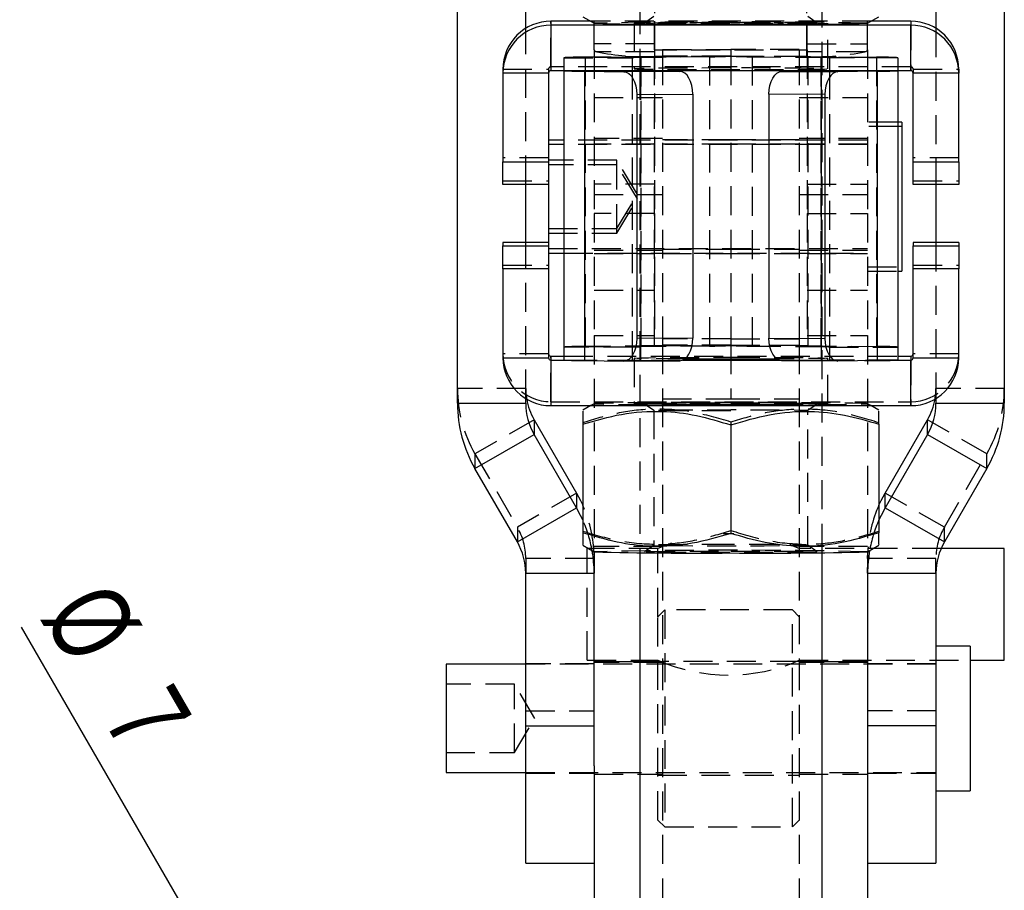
# Model space of a CAD drawing. Extents: x 37 to 375, y 36 to 279.
# Tile 9 of 16: x 194 to 237, y 113 to 151. Entities that reach past the tile are written whole.
import ezdxf

# ---------------------------------------------------------------- set-up
doc = ezdxf.new("R2010")
doc.units = 0
doc.linetypes.add('HIDDEN', pattern=[1.905, 1.27, -0.635])
doc.layers.get('0').update_dxf_attribs({"linetype": 'CONTINUOUS'})
doc.styles.add('SLDTEXTSTYLE0', font='TXT', dxfattribs={"width": 0.75})
doc.dimstyles.new('SLDDIMSTYLE5', dxfattribs={"dimtxt": 3.5, "dimasz": 3.302, "dimexe": 0, "dimexo": 0.0625, "dimgap": 0.875, "dimtad": 1, "dimdec": 3, "dimrnd": 1e-09, "dimzin": 12, "dimtxsty": 'SLDTEXTSTYLE0', "dimblk1": 'NONE', "dimsah": 1, "dimcen": 0, "dimazin": 3, "dimtfac": 1, "dimtdec": 3, "dimtmove": 0, "dimatfit": 3, "dimtolj": 1, "dimtzin": 12})

# ---------------------------------------------------------------- blocks, each defined once
blk = doc.blocks.new('_D_9')
at = {"color": 179, "linetype": 'CONTINUOUS'}
for q in [(194.277, 124.095), (211.043, 95.056)]:
    blk.add_line((207.543, 101.118), q, dxfattribs=at)
blk.add_solid([(207.543, 101.118), (206.332, 104.232), (205.452, 103.724)], dxfattribs=at)
at = {"color": 179, "linetype": 'CONTINUOUS', "char_height": 3.5, "attachment_point": 1, "rotation": 300, "style": 'SLDTEXTSTYLE0'}
for s, insert in [('%%c', (198.169, 126.342, -18.92)), ('7', (200.854, 121.798, -18.92))]:
    blk.add_mtext(s, dxfattribs=dict(at, insert=insert))
blk = doc.blocks.new('_NONE')

msp = doc.modelspace()

# ---------------------------------------------------------------- linework, layer by layer
at = {"color": 7, "linetype": 'HIDDEN'}
for p, q in [((222.048734, 149.423728), (222.048734, 159.365559)), ((222.058734, 149.422651), (222.058734, 159.364483)), ((222.058734, 149.137242), (222.058734, 159.079073)), ((228.738734, 149.422651), (228.738734, 159.364483)), ((228.738734, 149.137242), (228.738734, 159.079073)), ((228.748734, 149.423728), (228.748734, 159.365559)), ((219.398734, 149.423728), (219.398734, 157.0984)), ((221.398734, 157.098016), (221.398734, 148.512425)), ((229.398734, 148.512425), (229.398734, 157.098016)), ((231.398734, 149.423728), (231.398734, 157.0984)), ((222.023988, 150.889585), (221.60845, 150.598655)), ((229.189018, 150.598655), (228.77348, 150.889585)), ((216.398734, 143.521199), (216.398734, 150.373025)), ((217.498734, 148.684232), (217.498734, 150.684158)), ((231.54821, 150.684158), (219.249258, 150.684158)), ((221.148734, 150.598256), (221.148734, 148.59833)), ((229.648734, 148.59833), (229.648734, 150.598256)), ((233.298733, 150.684158), (233.298733, 148.684232)), ((234.398733, 150.373025), (234.398733, 143.521199)), ((222.048734, 149.699981), (219.398734, 149.699981)), ((228.748734, 149.699981), (231.398734, 149.699981)), ((218.073734, 149.084198), (218.073734, 148.516061)), ((218.073734, 149.084198), (221.073734, 149.084198)), ((222.026654, 149.145531), (219.003932, 149.10915)), ((221.445813, 149.094178), (219.003932, 149.10915)), ((219.003932, 149.10915), (219.003932, 136.409616)), ((219.398734, 149.423728), (219.398734, 142.243607)), ((222.398734, 149.087394), (219.398734, 149.087394)), ((222.048734, 149.340259), (219.514137, 149.340259)), ((221.073734, 149.084198), (221.073734, 148.516061)), ((224.468535, 149.130559), (221.445813, 149.094178)), ((221.445813, 149.094178), (221.445813, 136.394644)), ((222.026654, 149.145531), (224.468535, 149.130559)), ((222.026654, 149.145531), (222.026654, 136.445997)), ((222.048734, 149.423728), (222.048734, 142.243607)), ((222.058734, 149.137242), (222.058734, 149.422651)), ((228.738734, 149.422651), (222.058734, 149.422651)), ((228.738734, 149.137242), (222.058734, 149.137242)), ((222.398734, 149.450323), (225.398734, 149.450323)), ((222.398734, 149.450323), (222.398734, 149.155511)), ((225.398734, 149.155511), (222.398734, 149.155511)), ((222.398734, 149.155511), (222.398734, 136.455981)), ((224.468535, 149.130559), (224.468535, 136.431029)), ((228.398734, 149.450323), (225.398734, 149.450323)), ((225.398734, 149.450323), (225.398734, 149.155511)), ((225.398734, 149.155511), (225.398734, 136.455981)), ((225.398734, 149.155511), (228.398734, 149.155511)), ((228.770813, 149.145531), (226.328932, 149.130559)), ((226.328932, 149.130559), (226.328932, 136.431029)), ((226.328932, 149.130559), (229.351654, 149.094178)), ((228.398734, 149.450323), (228.398734, 149.155511)), ((228.398734, 149.155511), (228.398734, 136.455981)), ((231.398734, 149.087394), (228.398734, 149.087394)), ((228.738734, 149.422651), (228.738734, 149.137242)), ((228.748734, 149.423728), (228.748734, 142.243607)), ((231.283331, 149.340259), (228.748734, 149.340259)), ((228.770813, 149.145531), (231.793535, 149.10915)), ((228.770813, 149.145531), (228.770813, 136.445997)), ((229.351654, 149.094178), (231.793535, 149.10915)), ((229.351654, 149.094178), (229.351654, 136.394644)), ((232.723734, 149.084198), (229.723734, 149.084198)), ((229.723734, 149.084198), (229.723734, 148.516061)), ((231.398734, 149.423728), (231.398734, 142.243607)), ((231.793535, 149.10915), (231.793535, 136.409616)), ((232.723734, 149.084198), (232.723734, 148.516061)), ((217.498734, 148.684232), (217.498734, 148.512425)), ((233.298733, 148.684232), (217.498734, 148.684232)), ((233.298733, 148.684232), (233.298733, 148.512425)), ((215.398734, 148.584237), (217.398733, 148.584237)), ((217.398733, 148.584237), (217.398733, 148.412431)), ((221.073734, 148.516061), (218.073734, 148.516061)), ((218.073734, 148.516061), (218.073734, 148.512425)), ((221.073734, 148.516061), (221.073734, 135.816531)), ((221.398734, 148.506673), (221.398734, 127.360694)), ((221.43543, 148.506208), (221.43543, 135.806674)), ((229.362038, 148.506208), (229.362038, 135.806674)), ((229.398734, 127.360694), (229.398734, 148.506673)), ((229.723734, 148.516061), (232.723734, 148.516061)), ((229.723734, 148.516061), (229.723734, 135.816531)), ((232.723734, 148.516061), (232.723734, 148.512425)), ((233.398734, 148.584237), (233.398734, 148.412431)), ((233.398734, 148.584237), (235.398734, 148.584237)), ((219.398734, 147.331296), (222.398734, 147.331296)), ((228.398734, 147.331296), (231.398734, 147.331296)), ((232.723734, 146.262394), (231.398734, 146.262394)), ((232.723734, 146.064816), (231.398734, 146.064816)), ((231.398734, 145.468643), (218.073734, 145.468643)), ((231.398734, 145.271065), (218.073734, 145.271065)), ((222.398734, 145.537393), (219.398734, 145.537393)), ((222.048734, 145.289814), (219.398734, 145.289814)), ((225.398734, 145.487392), (222.398734, 145.487392)), ((225.398734, 145.289814), (222.398734, 145.289814)), ((228.398734, 145.487392), (225.398734, 145.487392)), ((228.398734, 145.289814), (225.398734, 145.289814)), ((231.398734, 145.537393), (228.398734, 145.537393)), ((231.398734, 145.289814), (228.748734, 145.289814)), ((217.398733, 144.68438), (215.398734, 144.68438)), ((220.398734, 144.587392), (217.398733, 144.587392)), ((220.398734, 144.389814), (217.398733, 144.389814)), ((220.398734, 144.389814), (220.398734, 144.587392)), ((221.300025, 143.087393), (220.398734, 144.587392)), ((220.398734, 141.389815), (220.398734, 144.389814)), ((221.300025, 142.889815), (220.398734, 144.389814)), ((235.398734, 144.68438), (233.398734, 144.68438)), ((215.398734, 143.675829), (217.398733, 143.675829)), ((222.048734, 143.536026), (219.398734, 143.536026)), ((228.748734, 143.536026), (231.398734, 143.536026)), ((233.398734, 143.675829), (235.398734, 143.675829)), ((219.398734, 143.087393), (222.398734, 143.087393)), ((220.398734, 141.587394), (221.300025, 143.087393)), ((228.398734, 143.087393), (231.398734, 143.087393)), ((220.398734, 141.389815), (221.300025, 142.889815)), ((222.048734, 142.243607), (219.398734, 142.243607)), ((219.398734, 142.243607), (219.398734, 136.889814)), ((222.048734, 142.243607), (222.048734, 136.889814)), ((228.748734, 142.243607), (231.398734, 142.243607)), ((228.748734, 142.243607), (228.748734, 136.889814)), ((231.398734, 142.243607), (231.398734, 136.889814)), ((217.398733, 141.587394), (220.398734, 141.587394)), ((217.398733, 141.389815), (220.398734, 141.389815)), ((216.398734, 134.124102), (216.398734, 140.975928)), ((234.398733, 140.975928), (234.398733, 134.124102)), ((217.398733, 140.706143), (231.398734, 140.706143)), ((218.073734, 140.508564), (231.398734, 140.508564)), ((219.398734, 140.637392), (222.398734, 140.637392)), ((219.398734, 140.489815), (222.048734, 140.489815)), ((222.398734, 140.687393), (225.398734, 140.687393)), ((222.398734, 140.489815), (225.398734, 140.489815)), ((225.398734, 140.687393), (228.398734, 140.687393)), ((225.398734, 140.489815), (228.398734, 140.489815)), ((228.398734, 140.637392), (231.398734, 140.637392)), ((228.748734, 140.489815), (231.398734, 140.489815)), ((215.398734, 139.984554), (217.398733, 139.984554)), ((231.398734, 139.912395), (232.898734, 139.912395)), ((231.398734, 139.714817), (232.723734, 139.714817)), ((233.398734, 139.984554), (235.398734, 139.984554)), ((219.398734, 138.885105), (222.048734, 138.885105)), ((228.748734, 138.885105), (231.398734, 138.885105)), ((219.398734, 136.889814), (219.398734, 127.398728)), ((219.398734, 136.889814), (222.048734, 136.889814)), ((225.398734, 136.75079), (222.398734, 136.75079)), ((225.398734, 136.75079), (228.398734, 136.75079)), ((228.748734, 136.889814), (231.398734, 136.889814)), ((231.398734, 136.889814), (231.398734, 127.398728)), ((221.073734, 136.384664), (218.073734, 136.384664)), ((222.026654, 136.445997), (219.003932, 136.409616)), ((219.003932, 136.409616), (221.445813, 136.394644)), ((224.468535, 136.431029), (221.445813, 136.394644)), ((224.468535, 136.431029), (222.026654, 136.445997)), ((225.398734, 136.46731), (222.398734, 136.46731)), ((222.398734, 136.46731), (222.398734, 134.145396)), ((222.398734, 136.455981), (225.398734, 136.455981)), ((225.398734, 136.46731), (228.398734, 136.46731)), ((225.398734, 136.46731), (225.398734, 134.107087)), ((228.398734, 136.455981), (225.398734, 136.455981)), ((226.328932, 136.431029), (228.770813, 136.445997)), ((226.328932, 136.431029), (229.351654, 136.394644)), ((228.398734, 136.46731), (228.398734, 134.145396)), ((228.770813, 136.445997), (231.793535, 136.409616)), ((231.793535, 136.409616), (229.351654, 136.394644)), ((229.723734, 136.384664), (232.723734, 136.384664)), ((217.398733, 136.084696), (215.398734, 136.084696)), ((217.498734, 133.984775), (217.498734, 135.984702)), ((218.073734, 135.984702), (232.723734, 135.984702)), ((218.073734, 135.816531), (221.073734, 135.816531)), ((218.091682, 135.812896), (223.292966, 135.812896)), ((221.43543, 135.806674), (218.977973, 135.791892)), ((221.148734, 135.898797), (221.148734, 133.898871)), ((221.43543, 135.806674), (223.155816, 135.785571)), ((227.504502, 135.812896), (232.705785, 135.812896)), ((229.362038, 135.806674), (227.641651, 135.785571)), ((229.362038, 135.806674), (231.819494, 135.791892)), ((229.648734, 133.898871), (229.648734, 135.898797)), ((232.723734, 135.816531), (229.723734, 135.816531)), ((233.298733, 135.984702), (233.298733, 133.984775)), ((235.398734, 136.084696), (233.398734, 136.084696)), ((216.398734, 134.57056), (213.398734, 134.57056)), ((237.398734, 134.57056), (234.398733, 134.57056)), ((217.498734, 133.984775), (217.498734, 133.812968)), ((217.498734, 133.984775), (233.298733, 133.984775)), ((222.398734, 134.145396), (222.398734, 122.587394)), ((222.398734, 134.107087), (225.398734, 134.107087)), ((225.398734, 134.107087), (228.398734, 134.107087)), ((228.398734, 134.145396), (228.398734, 122.587394)), ((233.298733, 133.984775), (233.298733, 133.812968)), ((219.399398, 133.899639), (219.249258, 133.812968)), ((221.60845, 133.898473), (222.023988, 133.607542)), ((222.023734, 133.607898), (222.023734, 127.690086)), ((228.77348, 133.607542), (229.189018, 133.898473)), ((228.773734, 127.690086), (228.773734, 133.607898)), ((231.54821, 133.812968), (231.398069, 133.899639)), ((216.767164, 133.197371), (214.169087, 131.699348)), ((225.398734, 133.094147), (225.398734, 132.965196)), ((236.62838, 131.699348), (234.030304, 133.197371)), ((214.169087, 131.699348), (214.169087, 131.047677)), ((214.169087, 131.699348), (216.030304, 128.479874)), ((234.767164, 128.479874), (236.62838, 131.699348)), ((236.62838, 131.047677), (236.62838, 131.699348)), ((218.62838, 129.977899), (216.030304, 128.479874)), ((234.767164, 128.479874), (232.169088, 129.977899)), ((216.030304, 128.479874), (216.030304, 127.828205)), ((234.767164, 127.828205), (234.767164, 128.479874)), ((219.098734, 127.528444), (219.098734, 127.537394)), ((222.198734, 127.537394), (219.098734, 127.537394)), ((219.098734, 122.637393), (219.098734, 127.528444)), ((222.398734, 127.637394), (219.398734, 127.637394)), ((222.023988, 127.690442), (221.60845, 127.399512)), ((222.79572, 127.770206), (222.198734, 127.537394)), ((222.198734, 124.549894), (222.198734, 127.537394)), ((228.398734, 127.537394), (227.985491, 127.704598)), ((231.398734, 127.637394), (228.398734, 127.637394)), ((234.621311, 127.537394), (228.398734, 127.537394)), ((229.189018, 127.399512), (228.77348, 127.690442)), ((216.398734, 127.106685), (216.398734, 126.455017)), ((219.398734, 127.106685), (216.398734, 127.106685)), ((234.398733, 127.106685), (231.398734, 127.106685)), ((234.398733, 126.455017), (234.398733, 127.106685)), ((222.498734, 124.849893), (222.198734, 124.549894)), ((222.198734, 115.624894), (222.198734, 124.549894)), ((222.498734, 124.849893), (222.498734, 115.324894)), ((228.098734, 124.849893), (222.498734, 124.849893)), ((228.098734, 115.324894), (228.098734, 124.849893)), ((228.398734, 124.549894), (228.098734, 124.849893)), ((219.398734, 122.487394), (216.398734, 122.487394)), ((234.398733, 122.468643), (216.398734, 122.468643)), ((219.098734, 122.637393), (222.198734, 122.637393)), ((222.398734, 122.537393), (219.398734, 122.537393)), ((221.398734, 122.587394), (222.398734, 122.587394)), ((222.398734, 122.587394), (222.398734, 108.087394)), ((228.398734, 122.587394), (222.398734, 122.587394)), ((228.398734, 122.637393), (235.898734, 122.637393)), ((228.398734, 122.587394), (229.398734, 122.587394)), ((228.398734, 122.587394), (228.398734, 108.087394)), ((231.398734, 122.537393), (228.398734, 122.537393)), ((234.398733, 122.487394), (231.398734, 122.487394)), ((215.898734, 121.587394), (212.898734, 121.587394)), ((215.898734, 118.587393), (215.898734, 121.587394)), ((216.800024, 120.087393), (215.898734, 121.587394)), ((216.398734, 120.413229), (219.398734, 120.413229)), ((234.398733, 120.413229), (231.398734, 120.413229)), ((215.898734, 118.587393), (216.800024, 120.087393)), ((212.898734, 118.587393), (215.898734, 118.587393)), ((216.398734, 117.706143), (234.398733, 117.706143)), ((216.398734, 117.687394), (219.398734, 117.687394)), ((219.398734, 117.637394), (222.398734, 117.637394)), ((222.198734, 117.587393), (228.398734, 117.587393)), ((228.398734, 117.637394), (231.398734, 117.637394)), ((231.398734, 117.687394), (234.398733, 117.687394)), ((222.198734, 115.624894), (222.498734, 115.324894)), ((228.098734, 115.324894), (228.398734, 115.624894)), ((222.498734, 115.324894), (228.098734, 115.324894))]:
    msp.add_line(p, q, dxfattribs=at)
at = {"color": 7, "linetype": 'CONTINUOUS'}
for p, q in [((213.398734, 133.918891), (213.398734, 152.946079)), ((216.398734, 150.373025), (216.398734, 152.946079)), ((234.398733, 152.946079), (234.398733, 150.373025)), ((237.398734, 152.946079), (237.398734, 133.918891)), ((218.898734, 150.886504), (219.399398, 150.597489)), ((231.398069, 150.597489), (231.898734, 150.886504)), ((217.498734, 150.684158), (217.498734, 150.512351)), ((219.249258, 150.684158), (217.498734, 150.684158)), ((217.498734, 150.512351), (217.498734, 148.512425)), ((233.298733, 150.512351), (217.498734, 150.512351)), ((233.298733, 150.684158), (231.54821, 150.684158)), ((233.298733, 150.684158), (233.298733, 150.512351)), ((233.298733, 148.512425), (233.298733, 150.512351)), ((215.398734, 148.584237), (215.398734, 148.412431)), ((217.398733, 148.412431), (215.398734, 148.412431)), ((215.398734, 148.412431), (215.398734, 144.512573)), ((217.398733, 148.412431), (217.398733, 144.512573)), ((233.298733, 148.512425), (217.498734, 148.512425)), ((218.073734, 148.512425), (218.073734, 135.816531)), ((218.977973, 148.491426), (221.43543, 148.506208)), ((218.977973, 148.491426), (218.977973, 135.791892)), ((218.977973, 148.491426), (220.69836, 148.470318)), ((223.155816, 148.4851), (220.69836, 148.470318)), ((221.398734, 148.512425), (221.398734, 148.506673)), ((221.43543, 148.506208), (223.155816, 148.4851)), ((229.362038, 148.506208), (227.641651, 148.4851)), ((227.641651, 148.4851), (230.099108, 148.470318)), ((231.819494, 148.491426), (229.362038, 148.506208)), ((229.398734, 148.506673), (229.398734, 148.512425)), ((231.819494, 148.491426), (230.099108, 148.470318)), ((231.819494, 148.491426), (231.819494, 135.791892)), ((232.723734, 148.512425), (232.723734, 135.816531)), ((235.398734, 148.412431), (233.398734, 148.412431)), ((233.398734, 144.512573), (233.398734, 148.412431)), ((235.398734, 148.584237), (235.398734, 148.412431)), ((235.398734, 144.512573), (235.398734, 148.412431)), ((221.271936, 147.46332), (223.729393, 147.478102)), ((221.271936, 147.46332), (221.271936, 136.763713)), ((223.729393, 147.478102), (223.729393, 136.778495)), ((229.525531, 147.46332), (227.068075, 147.478102)), ((227.068075, 147.478102), (227.068075, 136.778495)), ((229.525531, 147.46332), (229.525531, 136.763713)), ((232.898734, 146.262394), (232.723734, 146.262394)), ((232.898734, 146.064816), (232.723734, 146.064816)), ((232.898734, 146.262394), (232.898734, 146.064816)), ((232.898734, 146.064816), (232.898734, 145.82265)), ((232.898734, 145.82265), (232.898734, 139.714817)), ((218.073734, 145.468643), (217.398733, 145.468643)), ((218.073734, 145.271065), (217.398733, 145.271065)), ((215.398734, 144.512573), (217.398733, 144.512573)), ((215.398734, 143.521199), (215.398734, 144.512573)), ((217.398733, 144.512573), (217.398733, 143.521199)), ((233.398734, 144.512573), (235.398734, 144.512573)), ((233.398734, 143.521199), (233.398734, 144.512573)), ((235.398734, 144.512573), (235.398734, 143.521199)), ((217.398733, 143.521199), (215.398734, 143.521199)), ((216.398734, 140.975928), (216.398734, 143.521199)), ((217.398733, 143.521199), (217.398733, 140.975928)), ((235.398734, 143.521199), (233.398734, 143.521199)), ((234.398733, 143.521199), (234.398733, 140.975928)), ((217.398733, 140.975928), (215.398734, 140.975928)), ((215.398734, 140.975928), (215.398734, 140.821299)), ((217.398733, 140.975928), (217.398733, 140.821299)), ((235.398734, 140.975928), (233.398734, 140.975928)), ((233.398734, 140.975928), (233.398734, 140.821299)), ((235.398734, 140.975928), (235.398734, 140.821299)), ((215.398734, 140.821299), (217.398733, 140.821299)), ((215.398734, 139.812747), (215.398734, 140.821299)), ((217.398733, 140.821299), (217.398733, 139.812747)), ((217.398733, 140.508564), (218.073734, 140.508564)), ((233.398734, 140.821299), (235.398734, 140.821299)), ((233.398734, 139.812747), (233.398734, 140.821299)), ((235.398734, 140.821299), (235.398734, 139.812747)), ((217.398733, 139.812747), (215.398734, 139.812747)), ((215.398734, 139.812747), (215.398734, 135.91289)), ((217.398733, 139.812747), (217.398733, 135.91289)), ((232.723734, 139.714817), (232.898734, 139.714817)), ((235.398734, 139.812747), (233.398734, 139.812747)), ((233.398734, 135.91289), (233.398734, 139.812747)), ((235.398734, 135.91289), (235.398734, 139.812747)), ((223.729393, 136.778495), (221.271936, 136.763713)), ((227.068075, 136.778495), (229.525531, 136.763713)), ((215.398734, 135.91289), (217.398733, 135.91289)), ((217.498734, 135.984702), (217.498734, 135.812896)), ((217.498734, 135.984702), (218.073734, 135.984702)), ((217.498734, 135.812896), (217.498734, 133.812968)), ((217.498734, 135.812896), (218.091682, 135.812896)), ((218.977973, 135.791892), (220.69836, 135.770789)), ((220.69836, 135.770789), (223.155816, 135.785571)), ((223.292966, 135.812896), (227.504502, 135.812896)), ((230.099108, 135.770789), (227.641651, 135.785571)), ((231.819494, 135.791892), (230.099108, 135.770789)), ((232.705785, 135.812896), (233.298733, 135.812896)), ((232.723734, 135.984702), (233.298733, 135.984702)), ((233.298733, 135.984702), (233.298733, 135.812896)), ((233.298733, 133.812968), (233.298733, 135.812896)), ((233.398734, 135.91289), (235.398734, 135.91289)), ((216.398734, 133.918891), (216.398734, 134.124102)), ((234.398733, 134.124102), (234.398733, 133.918891)), ((213.398734, 133.918891), (216.398734, 133.918891)), ((217.498734, 133.812968), (233.298733, 133.812968)), ((219.249258, 133.812968), (218.898734, 133.610623)), ((231.898734, 133.610623), (231.54821, 133.812968)), ((234.398733, 133.918891), (237.398734, 133.918891)), ((216.767164, 133.197371), (216.767164, 132.545702)), ((216.767164, 133.197371), (218.62838, 129.977899)), ((232.169088, 129.977899), (234.030304, 133.197371)), ((234.030304, 132.545702), (234.030304, 133.197371)), ((218.898734, 132.997435), (218.898734, 128.236074)), ((225.398734, 132.965196), (225.398734, 128.203836)), ((231.898734, 132.997435), (231.898734, 128.236074)), ((214.169087, 131.047677), (216.767164, 132.545702)), ((218.62838, 129.326228), (216.767164, 132.545702)), ((234.030304, 132.545702), (232.169088, 129.326228)), ((234.030304, 132.545702), (236.62838, 131.047677)), ((216.030304, 127.828205), (214.169087, 131.047677)), ((236.62838, 131.047677), (234.767164, 127.828205)), ((218.62838, 129.977899), (218.62838, 129.326228)), ((232.169088, 129.326228), (232.169088, 129.977899)), ((216.030304, 127.828205), (218.62838, 129.326228)), ((232.169088, 129.326228), (234.767164, 127.828205)), ((218.898734, 127.687361), (219.399398, 127.398344)), ((231.398069, 127.398344), (231.898734, 127.687361)), ((237.398734, 127.537394), (234.621311, 127.537394)), ((237.398734, 127.528444), (237.398734, 127.537394)), ((237.398734, 122.637393), (237.398734, 127.528444)), ((219.391066, 127.403155), (219.398734, 127.106685)), ((219.398734, 127.398728), (219.398734, 126.701763)), ((221.398734, 127.360694), (221.398734, 111.199709)), ((229.398734, 111.199709), (229.398734, 127.360694)), ((231.398734, 127.106685), (231.406402, 127.403155)), ((231.398734, 127.398728), (231.398734, 126.701763)), ((219.398734, 126.701763), (219.398734, 126.455017)), ((231.398734, 126.455017), (231.398734, 126.701763)), ((216.398734, 126.455017), (219.398734, 126.455017)), ((216.398734, 119.761558), (216.398734, 126.455017)), ((219.398734, 119.761558), (219.398734, 126.455017)), ((231.398734, 126.455017), (234.398733, 126.455017)), ((231.398734, 126.455017), (231.398734, 119.761558)), ((234.398733, 126.455017), (234.398733, 119.761558)), ((235.898734, 123.262394), (234.398733, 123.262394)), ((235.898734, 123.262394), (235.898734, 120.096831)), ((216.398734, 122.468643), (212.898734, 122.468643)), ((212.898734, 122.468643), (212.898734, 120.094471)), ((219.398734, 122.587394), (221.398734, 122.587394)), ((229.398734, 122.587394), (231.398734, 122.587394)), ((235.898734, 122.637393), (237.398734, 122.637393)), ((212.898734, 120.094471), (212.898734, 117.706143)), ((216.398734, 119.761558), (219.398734, 119.761558)), ((216.398734, 113.737393), (216.398734, 119.761558)), ((219.398734, 118.008332), (219.398734, 119.761558)), ((234.398733, 119.761558), (231.398734, 119.761558)), ((231.398734, 119.761558), (231.398734, 118.008332)), ((234.398733, 119.761558), (234.398733, 113.737393)), ((235.898734, 120.096831), (235.898734, 116.912394)), ((219.398734, 118.008332), (219.398734, 111.234427)), ((231.398734, 118.008332), (231.398734, 111.234427)), ((212.898734, 117.706143), (216.398734, 117.706143)), ((234.398733, 116.912394), (235.898734, 116.912394)), ((216.398734, 113.737393), (219.398734, 113.737393)), ((231.398734, 113.737393), (234.398733, 113.737393))]:
    msp.add_line(p, q, dxfattribs=at)
at = {"color": 7, "linetype": 'HIDDEN', "flags": 128}
for points in [[(225.398734, 150.634764), (224.543215, 150.634019), (223.722721, 150.631806), (222.970844, 150.628222), (222.318364, 150.623409), (221.791996, 150.617568), (221.413287, 150.610937), (221.197743, 150.603784), (221.154189, 150.596405), (221.284406, 150.589103), (221.583064, 150.582178), (222.037937, 150.575908), (222.630401, 150.570555), (223.336201, 150.566334), (224.126441, 150.563421), (224.968768, 150.561935), (225.828699, 150.561935), (226.671027, 150.563421), (227.461267, 150.566334), (228.167067, 150.570555), (228.759531, 150.575908), (229.214403, 150.582178), (229.513062, 150.589103), (229.643279, 150.596405), (229.599724, 150.603784), (229.38418, 150.610937), (229.005472, 150.617568), (228.479103, 150.623409), (227.826624, 150.628222), (227.074746, 150.631806), (226.254253, 150.634019), (225.398734, 150.634764)], [(225.398734, 150.630819), (226.213594, 150.630055), (226.990353, 150.627809), (227.692689, 150.624177), (228.287762, 150.619338), (228.747747, 150.613507), (229.051137, 150.606966), (229.183744, 150.600018), (229.139368, 150.592989), (228.920084, 150.586205), (228.536146, 150.579984), (228.005506, 150.574615), (227.352976, 150.570354), (226.609068, 150.5674), (225.808566, 150.565883), (224.988901, 150.565883), (224.188399, 150.5674), (223.444491, 150.570354), (222.791961, 150.574615), (222.261321, 150.579984), (221.877383, 150.586205), (221.658099, 150.592989), (221.613724, 150.600018), (221.746331, 150.606966), (222.04972, 150.613507), (222.509706, 150.619338), (223.104779, 150.624177), (223.807115, 150.627809), (224.583873, 150.630055), (225.398734, 150.630819)], [(219.398734, 149.423728), (219.40055, 149.413141), (219.405996, 149.402572), (219.415064, 149.392029), (219.427743, 149.381532), (219.444014, 149.371093), (219.463855, 149.360722), (219.48724, 149.35044), (219.514137, 149.340259)], [(231.283331, 149.340259), (231.310227, 149.35044), (231.333613, 149.360722), (231.353454, 149.371093), (231.369725, 149.381532), (231.382403, 149.392029), (231.391472, 149.402572), (231.396918, 149.413141), (231.398734, 149.423728)], [(218.073734, 148.516061), (218.088303, 148.512786), (218.091682, 148.512425)], [(225.398734, 148.634838), (224.543215, 148.634089), (223.722721, 148.63188), (222.970844, 148.628293), (222.318364, 148.623483), (221.791996, 148.617642), (221.413287, 148.611007), (221.197743, 148.603859), (221.154189, 148.596479), (221.284406, 148.589177), (221.583064, 148.582252), (222.037937, 148.575982), (222.630401, 148.570629), (223.336201, 148.566408), (224.126441, 148.563495), (224.968768, 148.562009), (225.828699, 148.562009), (226.671027, 148.563495), (227.461267, 148.566408), (228.167067, 148.570629), (228.759531, 148.575982), (229.214403, 148.582252), (229.513062, 148.589177), (229.643279, 148.596479), (229.599724, 148.603859), (229.38418, 148.611007), (229.005472, 148.617642), (228.479103, 148.623483), (227.826624, 148.628293), (227.074746, 148.63188), (226.254253, 148.634089), (225.398734, 148.634838)], [(232.723734, 148.516061), (232.709164, 148.512786), (232.705785, 148.512425)], [(223.38579, 135.866644), (223.336201, 135.866875), (222.630401, 135.871096), (222.037937, 135.876449), (221.583064, 135.882719), (221.284406, 135.889648), (221.154189, 135.896949), (221.197743, 135.904325), (221.413287, 135.911478), (221.791996, 135.918109), (222.318364, 135.92395), (222.970844, 135.928763), (223.722721, 135.932347), (224.543215, 135.93456), (225.398734, 135.935309)], [(225.398734, 135.935309), (226.254253, 135.93456), (227.074746, 135.932347), (227.826624, 135.928763), (228.479103, 135.92395), (229.005472, 135.918109), (229.38418, 135.911478), (229.599724, 135.904325), (229.643279, 135.896949), (229.513062, 135.889648), (229.214403, 135.882719), (228.759531, 135.876449), (228.167067, 135.871096), (227.461267, 135.866875), (227.411678, 135.866644)], [(225.398734, 133.84733), (226.412739, 133.848071), (227.397573, 133.850273), (228.324903, 133.853875), (229.168054, 133.85877), (229.902768, 133.864818), (230.507908, 133.871848), (230.966068, 133.879654), (231.264065, 133.888012), (231.393328, 133.896684), (231.350137, 133.905418), (231.135734, 133.913964), (230.756289, 133.922076), (230.222717, 133.929521), (229.550367, 133.936083), (228.758582, 133.941574), (227.870141, 133.945838), (226.910602, 133.948751), (225.907569, 133.950228), (224.889898, 133.950228), (223.886865, 133.948751), (222.927326, 133.945838), (222.038885, 133.941574), (221.247101, 133.936083), (220.574751, 133.929521), (220.041179, 133.922076), (219.661733, 133.913964), (219.447331, 133.905418), (219.40414, 133.896684), (219.533403, 133.888012), (219.8314, 133.879654), (220.289559, 133.871848), (220.8947, 133.864818), (221.629414, 133.85877), (222.472564, 133.853875), (223.399895, 133.850273), (224.384729, 133.848071), (225.398734, 133.84733)], [(225.398734, 133.935381), (226.254253, 133.934634), (227.074746, 133.932421), (227.826624, 133.928837), (228.479103, 133.924024), (229.005472, 133.918183), (229.38418, 133.911552), (229.599724, 133.9044), (229.643279, 133.897023), (229.513062, 133.88972), (229.214403, 133.882793), (228.759531, 133.876525), (228.167067, 133.87117), (227.461267, 133.866951), (226.671027, 133.864038), (225.828699, 133.86255), (224.968768, 133.86255), (224.126441, 133.864038), (223.336201, 133.866951), (222.630401, 133.87117), (222.037937, 133.876525), (221.583064, 133.882793), (221.284406, 133.88972), (221.154189, 133.897023), (221.197743, 133.9044), (221.413287, 133.911552), (221.791996, 133.918183), (222.318364, 133.924024), (222.970844, 133.928837), (223.722721, 133.932421), (224.543215, 133.934634), (225.398734, 133.935381)], [(225.398734, 133.931434), (226.213594, 133.930672), (226.990353, 133.928424), (227.692689, 133.924794), (228.287762, 133.919953), (228.747747, 133.914124), (229.051137, 133.907583), (229.183744, 133.900635), (229.139368, 133.893604), (228.920084, 133.88682), (228.536146, 133.880599), (228.005506, 133.875232), (227.352976, 133.870971), (226.609068, 133.868015), (225.808566, 133.8665), (224.988901, 133.8665), (224.188399, 133.868015), (223.444491, 133.870971), (222.791961, 133.875232), (222.261321, 133.880599), (221.877383, 133.88682), (221.658099, 133.893604), (221.613724, 133.900635), (221.746331, 133.907583), (222.04972, 133.914124), (222.509706, 133.919953), (223.104779, 133.924794), (223.807115, 133.928424), (224.583873, 133.930672), (225.398734, 133.931434)], [(225.398734, 133.578906), (224.647726, 133.579632), (223.934376, 133.581776), (223.294456, 133.58523), (222.760052, 133.589821), (222.357964, 133.595318), (222.108352, 133.601446), (222.023734, 133.607898), (222.108352, 133.614348), (222.357964, 133.620477), (222.760052, 133.625975), (223.294456, 133.630565), (223.934376, 133.63402), (224.647726, 133.636164), (225.398734, 133.63689), (226.149742, 133.636164), (226.863091, 133.63402), (227.503012, 133.630565), (228.037415, 133.625975), (228.439504, 133.620477), (228.689116, 133.614348), (228.773734, 133.607898), (228.77348, 133.607542)], [(225.533437, 128.183823), (225.298734, 128.187394), (225.065914, 128.183881)], [(225.398734, 127.719078), (224.647726, 127.718352), (223.934376, 127.716206), (223.294456, 127.712753), (222.760052, 127.708161), (222.357964, 127.702665), (222.108352, 127.696537), (222.023734, 127.690086), (222.108352, 127.683634), (222.357964, 127.677506), (222.760052, 127.672009), (223.294456, 127.667418), (223.934376, 127.663965), (224.647726, 127.661821), (225.398734, 127.661092), (226.149742, 127.661821), (226.863091, 127.663965), (227.503012, 127.667418), (228.037415, 127.672009), (228.439504, 127.677506), (228.689116, 127.683634), (228.773734, 127.690086), (228.689116, 127.696537), (228.439504, 127.702665), (228.037415, 127.708161), (227.503012, 127.712753), (226.863091, 127.716206), (226.149742, 127.718352), (225.398734, 127.719078)], [(225.398734, 127.431674), (226.213594, 127.430912), (226.990353, 127.428664), (227.692689, 127.425034), (228.287762, 127.420193), (228.747747, 127.414365), (229.051137, 127.407823), (229.183744, 127.400875), (229.139368, 127.393844), (228.920084, 127.387058), (228.536146, 127.380839), (228.005506, 127.375471), (227.352976, 127.371211), (226.609068, 127.368253), (225.808566, 127.36674), (224.988901, 127.36674), (224.188399, 127.368253), (223.444491, 127.371211), (222.791961, 127.375471), (222.261321, 127.380839), (221.877383, 127.387058), (221.658099, 127.393844), (221.613724, 127.400875), (221.746331, 127.407823), (222.04972, 127.414365), (222.509706, 127.420193), (223.104779, 127.425034), (223.807115, 127.428664), (224.583873, 127.430912), (225.398734, 127.431674)]]:
    msp.add_lwpolyline(points, dxfattribs=at)
at = {"color": 7, "linetype": 'CONTINUOUS', "flags": 128}
for points in [[(220.69836, 148.470318), (220.810259, 148.449732), (220.917858, 148.39151), (221.017022, 148.297886), (221.10394, 148.172463), (221.175272, 148.020053), (221.228275, 147.846526), (221.260916, 147.658536), (221.271936, 147.46332)], [(223.729393, 147.478102), (223.718372, 147.673318), (223.685732, 147.861308), (223.632728, 148.034835), (223.561396, 148.187244), (223.474478, 148.312668), (223.375314, 148.406292), (223.267715, 148.464514), (223.155816, 148.4851)], [(227.068075, 147.478102), (227.079096, 147.673318), (227.111736, 147.861308), (227.16474, 148.034835), (227.236072, 148.187244), (227.322989, 148.312668), (227.422153, 148.406292), (227.529752, 148.464514), (227.641651, 148.4851)], [(230.099108, 148.470318), (229.987208, 148.449732), (229.879609, 148.39151), (229.780445, 148.297886), (229.693528, 148.172463), (229.622196, 148.020053), (229.569192, 147.846526), (229.536552, 147.658536), (229.525531, 147.46332)], [(221.271936, 136.763713), (221.260916, 136.568764), (221.228275, 136.38158), (221.175272, 136.209352), (221.10394, 136.058694), (221.017022, 135.935402), (220.917858, 135.844214), (220.810259, 135.788629), (220.69836, 135.770789)], [(223.155816, 135.785571), (223.267715, 135.803411), (223.375314, 135.858996), (223.474478, 135.950184), (223.561396, 136.073476), (223.632728, 136.22413), (223.685732, 136.396362), (223.718372, 136.583546), (223.729393, 136.778495)], [(227.641651, 135.785571), (227.529752, 135.803411), (227.422153, 135.858996), (227.322989, 135.950184), (227.236072, 136.073476), (227.16474, 136.22413), (227.111736, 136.396362), (227.079096, 136.583546), (227.068075, 136.778495)], [(229.525531, 136.763713), (229.536552, 136.568764), (229.569192, 136.38158), (229.622196, 136.209352), (229.693528, 136.058694), (229.780445, 135.935402), (229.879609, 135.844214), (229.987208, 135.788629), (230.099108, 135.770789)], [(218.62838, 129.977899), (218.805752, 129.646495), (218.898734, 129.448803)], [(231.898734, 129.448803), (231.991715, 129.646495), (232.169088, 129.977899)], [(218.898734, 128.797135), (218.805752, 128.994826), (218.62838, 129.326228)], [(232.169088, 129.326228), (231.991715, 128.994826), (231.898734, 128.797135)]]:
    msp.add_lwpolyline(points, dxfattribs=at)
at = {"color": 7, "linetype": 'CONTINUOUS'}
for centre, radius, start, end in [((217.498692, 148.5842), 2.099958, 89.9988487, 179.998966), ((217.498692, 148.412393), 2.099958, 89.9988487, 179.998966), ((223.790628, 314.990194), 164.451344, 268.46988896, 270.56028223), ((227.00684, 314.990194), 164.451344, 269.43971777, 271.53011104), ((233.298776, 148.5842), 2.099958, 0.001034, 90.0011513), ((233.298776, 148.412393), 2.099958, 0.001034, 90.0011513), ((217.498731, 148.412427), 0.099998, 89.998234, 179.9980307), ((219.066237, 170.930272), 22.43902, 267.5107897, 269.7746276), ((221.538669, 161.813144), 13.307337, 268.1929379, 269.5554882), ((229.258798, 161.813144), 13.307337, 270.4445118, 271.8070621), ((231.731231, 170.930272), 22.43902, 270.2253724, 272.4892103), ((233.298736, 148.412427), 0.099998, 0.0019693, 90.001766), ((217.498696, 135.91293), 2.099962, 180.0010843, 270.0010502), ((217.498731, 136.0847), 0.099998, 180.0019693, 270.001766), ((217.498731, 135.912893), 0.099998, 180.0019693, 270.001766), ((218.86221, 148.148298), 12.356948, 266.3415664, 270.5367713), ((225.398734, 592.86554), 457.00333, 269.74763078, 270.25236922), ((231.935258, 148.148298), 12.356948, 269.4632287, 273.6584336), ((233.298736, 136.0847), 0.099998, 269.998234, 359.9980307), ((233.298772, 135.91293), 2.099962, 269.9989498, 359.9989157), ((233.298736, 135.912893), 0.099998, 269.998234, 359.9980307), ((219.142807, 134.57084), 2.744103, 189.8863253, 210.0341841), ((231.65466, 134.57084), 2.744103, 329.9658159, 350.1136747), ((219.135398, 133.919102), 5.736665, 180.0021047, 210.0356644), ((219.142331, 133.918984), 2.743597, 180.0019505, 210.0357752), ((231.655136, 133.918984), 2.743597, 329.9642248, 359.9980495), ((231.662069, 133.919102), 5.736665, 329.9643356, 359.9978953), ((213.655107, 126.454914), 2.743627, 0.0021528, 30.0356453), ((237.142361, 126.454914), 2.743627, 149.9643547, 179.9978472), ((213.663704, 126.45501), 5.73503, 0.000066, 9.9789492), ((223.790601, 291.793993), 164.454286, 268.46992544, 270.56028132), ((227.006866, 291.793993), 164.454286, 269.43971868, 271.53007456), ((237.133763, 126.45501), 5.73503, 170.0210508, 179.999934)]:
    msp.add_arc(centre, radius, start, end, dxfattribs=at)
at = {"color": 7, "linetype": 'HIDDEN'}
for centre, radius, start, end in [((225.398734, -113.435571), 264.101209, 88.6983544, 91.3016456), ((218.884211, 136.221156), 12.88855, 89.4677729, 93.6053373), ((221.650267, 160.065935), 10.936324, 258.7363278, 272.1404685), ((221.398024, 143.934875), 5.159524, 89.4693019, 93.6035767), ((222.074618, 154.298299), 5.152992, 269.4666828, 273.6061978), ((222.056256, 149.446619), 0.024096, 251.8088235, 275.9012931), ((224.588257, 162.01854), 12.888537, 269.4677707, 273.6053393), ((226.20921, 162.01854), 12.888537, 266.3946607, 270.5322293), ((228.722849, 154.298299), 5.152992, 266.3938022, 270.5333172), ((228.741211, 149.446619), 0.024096, 264.0987069, 288.1911765), ((229.1472, 160.065935), 10.936324, 267.8595315, 281.2636722), ((229.399443, 143.934875), 5.159524, 86.3964233, 90.5306981), ((231.913257, 136.221156), 12.88855, 86.3946627, 90.5322271), ((217.498731, 148.584234), 0.099998, 89.998234, 179.9980307), ((233.298736, 148.584234), 0.099998, 0.0019693, 90.001766), ((221.115841, 148.756667), 0.244263, 260.0733713, 270.7494805), ((229.681626, 148.756667), 0.244263, 269.2505195, 279.9266287), ((218.884115, 123.525184), 12.88499, 89.4672011, 93.6059091), ((221.397789, 131.244129), 5.150739, 89.4657749, 93.6071038), ((222.07453, 141.600139), 5.154364, 269.4678065, 273.6062205), ((224.588353, 149.31545), 12.884977, 269.4671989, 273.6059111), ((226.209115, 149.31545), 12.884977, 266.3940889, 270.5328011), ((228.722937, 141.600139), 5.154364, 266.3937795, 270.5321935), ((229.399679, 131.244129), 5.150739, 86.3928962, 90.5342251), ((231.913352, 123.525184), 12.88499, 86.3940909, 90.5327989), ((217.498698, 136.084738), 2.099964, 180.0011353, 270.0009992), ((221.389157, 140.749701), 4.943243, 266.3415272, 270.5363388), ((229.40831, 140.749701), 4.943243, 269.4636612, 273.6584728), ((233.29877, 136.084738), 2.099964, 269.9990008, 359.9988647), ((219.135389, 134.57077), 5.736656, 180.0020992, 210.0356885), ((219.141555, 134.570559), 2.742821, 179.9999777, 189.8850247), ((231.655913, 134.570559), 2.742821, 350.1149753, 0.0000223), ((231.662078, 134.57077), 5.736656, 329.9643115, 359.9979008), ((213.6626, 127.106538), 5.73614, 2.9640963, 24.1002661), ((237.135075, 127.106488), 5.73635, 155.9001254, 177.0355123), ((213.66191, 126.454652), 5.736859, 9.979367, 24.0994375), ((237.135499, 126.45467), 5.736797, 155.9004868, 170.0207088), ((213.65512, 127.106586), 2.743614, 0.002077, 30.0357211), ((237.142347, 127.106586), 2.743614, 149.9642789, 179.997923), ((225.398734, -136.630714), 264.097208, 88.69833468, 91.30166532), ((225.298734, 129.704701), 7.717308, 246.3158478, 293.6841522)]:
    msp.add_arc(centre, radius, start, end, dxfattribs=at)
for points, knots in [([(225.398734, 133.094147), (224.834585, 133.259024), (223.694055, 133.592354), (222.004198, 133.70799), (220.388794, 133.517957), (219.398446, 133.214852), (218.898734, 133.06191)], [0, 0, 0, 0, 0.2646022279, 0.534942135, 0.7653401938, 1, 1, 1, 1]), ([(231.898734, 133.06191), (231.334585, 133.232383), (230.194054, 133.577024), (228.504199, 133.709425), (226.888795, 133.535416), (225.898446, 133.242132), (225.398734, 133.094147)], [0, 0, 0, 0, 0.264602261, 0.534942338, 0.765340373, 1, 1, 1, 1]), ([(218.898734, 128.30055), (219.462882, 128.135672), (220.603414, 127.802342), (222.293268, 127.686707), (223.908672, 127.876739), (224.899022, 128.179845), (225.398734, 128.332786)], [0, 0, 0, 0, 0.264602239, 0.534942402, 0.765340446, 1, 1, 1, 1]), ([(225.398734, 128.332786), (225.962882, 128.162313), (227.103412, 127.817669), (228.79327, 127.685273), (230.408673, 127.859281), (231.399022, 128.152564), (231.898734, 128.30055)], [0, 0, 0, 0, 0.2646022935, 0.5349420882, 0.7653401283, 1, 1, 1, 1])]:
    msp.add_open_spline(points, degree=3, knots=knots, dxfattribs=at)
at = {"color": 7, "linetype": 'CONTINUOUS'}
for points, knots in [([(218.898734, 133.571519), (218.898734, 133.575307), (218.898734, 133.585608), (218.898734, 133.317834), (218.898734, 133.068545), (218.898734, 132.997435)], [0, 0, 0, 0, 0.293715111, 0.798530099, 1, 1, 1, 1]), ([(218.898734, 132.997435), (219.462882, 133.162312), (220.60341, 133.495642), (222.293272, 133.611278), (223.908672, 133.421243), (224.899022, 133.118137), (225.398734, 132.965196)], [0, 0, 0, 0, 0.264602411, 0.534942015, 0.765340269, 1, 1, 1, 1]), ([(225.398734, 132.965196), (225.962882, 133.13567), (227.103413, 133.480313), (228.79327, 133.61271), (230.408671, 133.438701), (231.399022, 133.145419), (231.898734, 132.997435)], [0, 0, 0, 0, 0.2646022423, 0.5349422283, 0.7653404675, 1, 1, 1, 1]), ([(231.898734, 132.997435), (231.898734, 133.068545), (231.898734, 133.313403), (231.898734, 133.582695), (231.898734, 133.573422), (231.898734, 133.569865)], [0, 0, 0, 0, 0.201465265, 0.693714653, 1, 1, 1, 1]), ([(225.398734, 128.203836), (224.834585, 128.038958), (223.694055, 127.705628), (222.004201, 127.589993), (220.388793, 127.780025), (219.398445, 128.083132), (218.898734, 128.236074)], [0, 0, 0, 0, 0.2646023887, 0.5349424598, 0.7653402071, 1, 1, 1, 1]), ([(218.898734, 128.236074), (218.898734, 128.169432), (218.898734, 127.939961), (218.898734, 127.699426), (218.898734, 127.722246), (218.898734, 127.730072)], [0, 0, 0, 0, 0.21192959, 0.729744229, 1, 1, 1, 1]), ([(231.898734, 128.236074), (231.334585, 128.065601), (230.194054, 127.720957), (228.5042, 127.58856), (226.888792, 127.76257), (225.898445, 128.055851), (225.398734, 128.203836)], [0, 0, 0, 0, 0.264602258, 0.534942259, 0.76534, 1, 1, 1, 1]), ([(231.898734, 127.728002), (231.898734, 127.72027), (231.898734, 127.696561), (231.898734, 127.935815), (231.898734, 128.169433), (231.898734, 128.236074)], [0, 0, 0, 0, 0.25703581, 0.788066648, 1, 1, 1, 1])]:
    msp.add_open_spline(points, degree=3, knots=knots, dxfattribs=at)

# ---------------------------------------------------------------- dimensions: what is measured, and where the dimension line sits
at = {"color": 179, "linetype": 'CONTINUOUS'}
dim = msp.add_diameter_dim_2p(p1=(211.042627, 95.056305), p2=(207.542627, 101.118483), dimstyle='SLDDIMSTYLE5', dxfattribs=at)
dim.commit()
dim.dimension.update_dxf_attribs({"geometry": '_D_9', "text_midpoint": (196.875646, 119.594263), "dimtype": 163})

doc.saveas('drawing.dxf')
